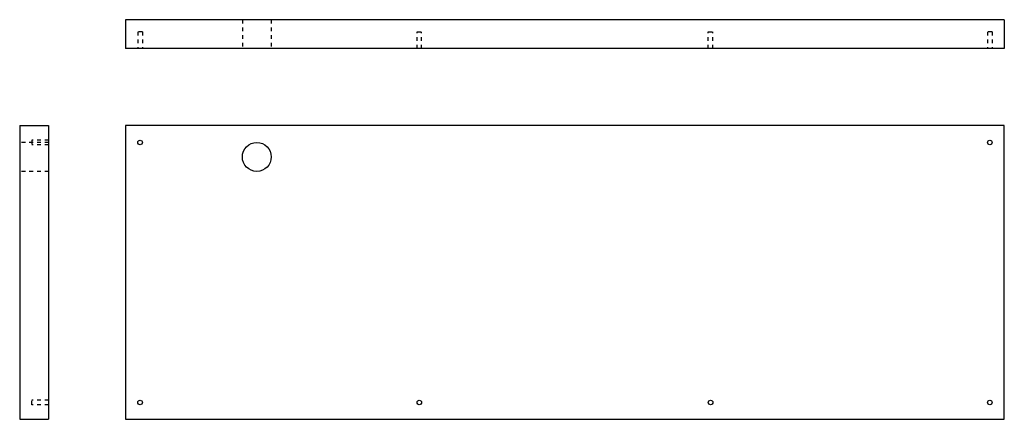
# Model space of a CAD drawing. Header units: inches. Extents: x 0 to 25.6, y 0 to 10.4.
import ezdxf

# ---------------------------------------------------------------- set-up
doc = ezdxf.new("R2010")
doc.units = ezdxf.units.IN
doc.header["$LTSCALE"] = 0.935
doc.header["$MEASUREMENT"] = 0
doc.linetypes.add('HIDDEN', pattern=[0.2, 0.1, -0.1])
doc.layers.get('0').update_dxf_attribs({"linetype": 'CONTINUOUS'})
doc.layers.add('03_ALL_AXES', color=7, linetype='CONTINUOUS')

msp = doc.modelspace()

# ---------------------------------------------------------------- linework, layer by layer
at = {"color": 7, "linetype": 'Continuous'}
for p, q in [((2.75, 10.375), (2.75, 9.625)), ((25.562, 10.375), (2.75, 10.375)), ((25.562, 10.375), (25.562, 9.625)), ((25.562, 9.625), (2.75, 9.625)), ((0, 7.625), (0, 0)), ((0, 7.625), (0.75, 7.625)), ((0.75, 7.625), (0.75, 0)), ((2.75, 7.625), (2.75, 0)), ((25.562, 7.625), (2.75, 7.625)), ((25.562, 0), (25.562, 7.625)), ((0, 0), (0.75, 0)), ((2.75, 0), (25.562, 0))]:
    msp.add_line(p, q, dxfattribs=at)
at = {"layer": '03_ALL_AXES', "color": 8, "linetype": 'HIDDEN'}
for p, q in [((5.781, 10.375), (5.781, 9.625)), ((6.531, 10.375), (5.781, 10.375)), ((6.531, 10.375), (6.531, 9.625)), ((3.066, 10.062), (3.066, 9.625)), ((3.184, 10.062), (3.066, 10.062)), ((3.184, 10.062), (3.184, 9.625)), ((10.316, 9.625), (10.316, 10.062)), ((10.316, 10.062), (10.434, 10.062)), ((10.434, 9.625), (10.434, 10.062)), ((17.878, 10.062), (17.996, 10.062)), ((17.878, 9.625), (17.878, 10.062)), ((17.996, 9.625), (17.996, 10.062)), ((25.246, 10.062), (25.128, 10.062)), ((25.128, 10.062), (25.128, 9.625)), ((25.246, 10.062), (25.246, 9.625)), ((3.184, 9.625), (3.066, 9.625)), ((6.531, 9.625), (5.781, 9.625)), ((10.434, 9.625), (10.316, 9.625)), ((17.996, 9.625), (17.878, 9.625)), ((25.246, 9.625), (25.128, 9.625)), ((0.75, 7.188), (0, 7.188)), ((0, 7.187), (0, 6.438)), ((0.312, 7.247), (0.312, 7.128)), ((0.75, 7.247), (0.312, 7.247)), ((0.75, 7.246), (0.75, 6.438)), ((0.75, 7.128), (0.312, 7.128)), ((0.75, 6.438), (0, 6.438)), ((0.75, 0.497), (0.312, 0.497)), ((0.312, 0.379), (0.312, 0.497)), ((0.75, 0.379), (0.312, 0.379)), ((0.75, 0.496), (0.75, 0.379))]:
    msp.add_line(p, q, dxfattribs=at)
at = {"layer": '03_ALL_AXES', "color": 7, "linetype": 'Continuous'}
for centre, radius in [((3.125, 7.188), 0.059), ((6.156, 6.812), 0.375), ((25.187, 7.188), 0.059), ((3.125, 0.438), 0.059), ((10.375, 0.438), 0.059), ((17.937, 0.438), 0.059), ((25.187, 0.438), 0.059)]:
    msp.add_circle(centre, radius, dxfattribs=at)

doc.saveas('drawing.dxf')
